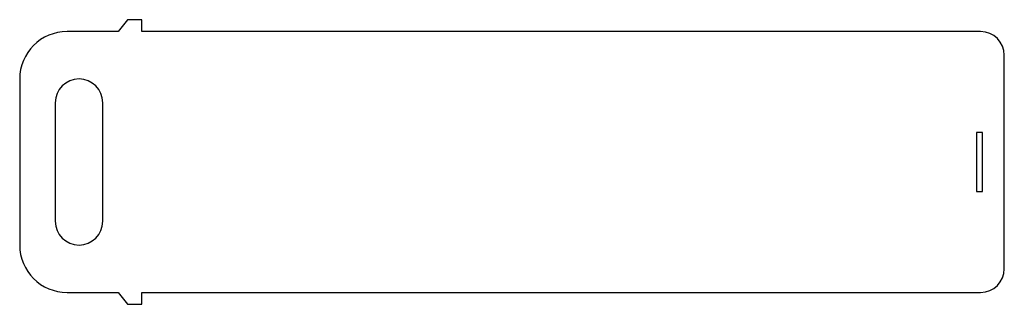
# Model space of a CAD drawing. Header units: millimetres. Extents: x 0 to 415, y -5 to 115.
import ezdxf

# ---------------------------------------------------------------- set-up
doc = ezdxf.new("R2010")
doc.units = ezdxf.units.MM

msp = doc.modelspace()

# ---------------------------------------------------------------- linework, layer by layer
at = {"color": 7, "linetype": 'Continuous', "lineweight": 25}
for p, q in [((45.5, 115), (41.5, 110)), ((51.5, 115), (45.5, 115)), ((51.5, 110), (51.5, 115)), ((41.5, 110), (20, 110)), ((405, 110), (51.5, 110)), ((415, 10), (415, 100)), ((0, 90), (0, 20)), ((15, 80), (15, 30)), ((35, 30), (35, 80)), ((403.25, 67.5), (403.25, 42.5)), ((405.75, 67.5), (403.25, 67.5)), ((405.75, 42.5), (405.75, 67.5)), ((403.25, 42.5), (405.75, 42.5)), ((20, 0), (41.5, 0)), ((41.5, 0), (45.5, -5)), ((51.5, 0), (405, 0)), ((51.5, -5), (51.5, 0)), ((45.5, -5), (51.5, -5))]:
    msp.add_line(p, q, dxfattribs=at)
for centre, radius, start, end in [((20, 90), 20, 90, 180), ((405, 100), 10, 0, 90), ((25, 80), 10, 0, 180), ((25, 30), 10, 180, 0), ((20, 20), 20, 180, 270), ((405, 10), 10, 270, 0)]:
    msp.add_arc(centre, radius, start, end, dxfattribs=at)

doc.saveas('drawing.dxf')
